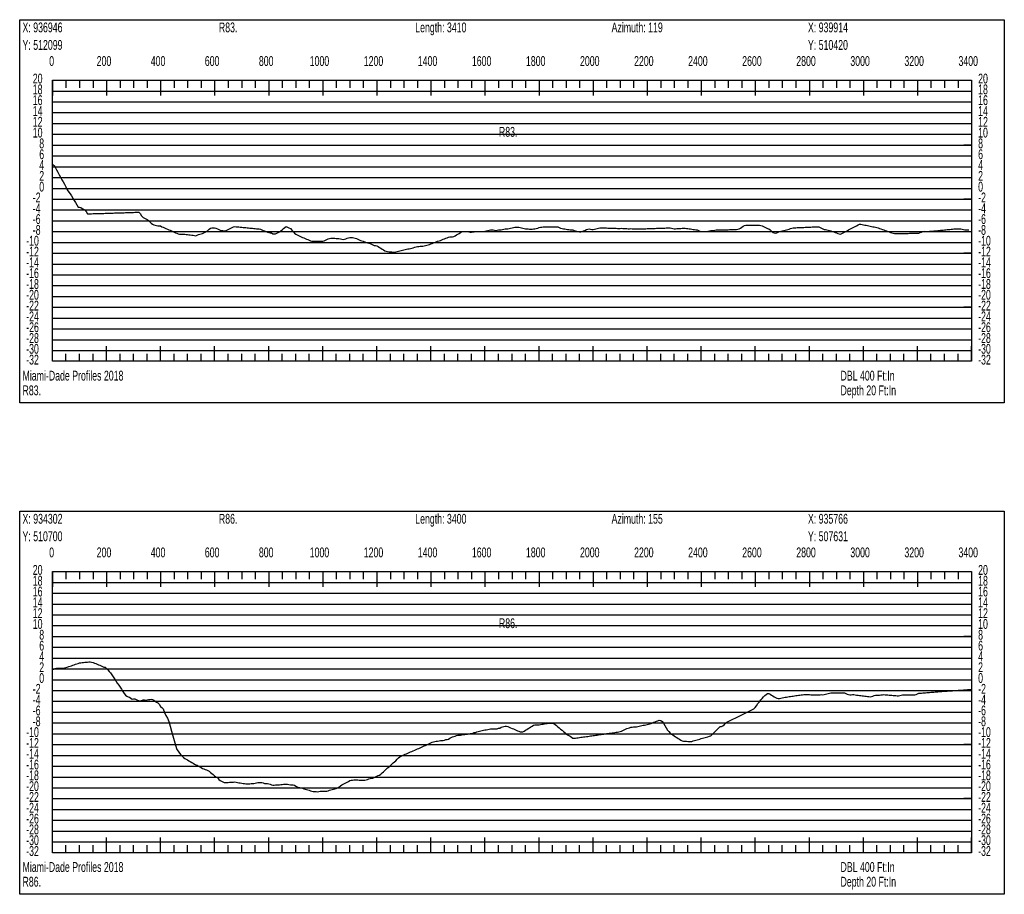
# Model space of a CAD drawing. Header units: feet. Extents: x 1 to 30, y -268 to -1.
# Tile 13 of 94: x 1 to 10, y -227 to -219. Entities that reach past the tile are written whole.
import ezdxf

# ---------------------------------------------------------------- set-up
doc = ezdxf.new("R2010")
doc.units = ezdxf.units.FT
doc.header["$MEASUREMENT"] = 0
doc.layers.add('LABELS', color=7, linetype='Continuous')
doc.layers.add('XSECTION', color=7, linetype='Continuous')

msp = doc.modelspace()

# ---------------------------------------------------------------- linework, layer by layer
at = {"layer": 'XSECTION', "color": 0, "linetype": 'Continuous'}
for points in [[(1, -219.16), (10.106, -219.16), (10.106, -222.705), (1, -222.705), (1, -219.16)], [(1.303, -219.72), (9.803, -219.72), (9.803, -222.32), (1.303, -222.32), (1.303, -219.72)], [(1.303, -219.72), (1.303, -219.861)], [(1.303, -219.72), (1.303, -219.861)], [(1.303, -219.72), (1.303, -219.79)], [(1.303, -219.72), (1.303, -219.79)], [(1.428, -219.72), (1.428, -219.79)], [(1.553, -219.72), (1.553, -219.79)], [(1.678, -219.72), (1.678, -219.79)], [(1.803, -219.72), (1.803, -219.861)], [(1.803, -219.72), (1.803, -219.79)], [(1.928, -219.72), (1.928, -219.79)], [(2.053, -219.72), (2.053, -219.79)], [(2.178, -219.72), (2.178, -219.79)], [(2.303, -219.72), (2.303, -219.861)], [(2.303, -219.72), (2.303, -219.79)], [(2.428, -219.72), (2.428, -219.79)], [(2.553, -219.72), (2.553, -219.79)], [(2.678, -219.72), (2.678, -219.79)], [(2.803, -219.72), (2.803, -219.861)], [(2.803, -219.72), (2.803, -219.79)], [(2.928, -219.72), (2.928, -219.79)], [(3.053, -219.72), (3.053, -219.79)], [(3.178, -219.72), (3.178, -219.79)], [(3.303, -219.72), (3.303, -219.861)], [(3.303, -219.72), (3.303, -219.79)], [(3.428, -219.72), (3.428, -219.79)], [(3.553, -219.72), (3.553, -219.79)], [(3.678, -219.72), (3.678, -219.79)], [(3.803, -219.72), (3.803, -219.861)], [(3.803, -219.72), (3.803, -219.79)], [(3.928, -219.72), (3.928, -219.79)], [(4.053, -219.72), (4.053, -219.79)], [(4.178, -219.72), (4.178, -219.79)], [(4.303, -219.72), (4.303, -219.861)], [(4.303, -219.72), (4.303, -219.79)], [(4.428, -219.72), (4.428, -219.79)], [(4.553, -219.72), (4.553, -219.79)], [(4.678, -219.72), (4.678, -219.79)], [(4.803, -219.72), (4.803, -219.861)], [(4.803, -219.72), (4.803, -219.79)], [(4.928, -219.72), (4.928, -219.79)], [(5.053, -219.72), (5.053, -219.79)], [(5.178, -219.72), (5.178, -219.79)], [(5.303, -219.72), (5.303, -219.861)], [(5.303, -219.72), (5.303, -219.79)], [(5.428, -219.72), (5.428, -219.79)], [(5.553, -219.72), (5.553, -219.79)], [(5.678, -219.72), (5.678, -219.79)], [(5.803, -219.72), (5.803, -219.861)], [(5.803, -219.72), (5.803, -219.79)], [(5.928, -219.72), (5.928, -219.79)], [(6.053, -219.72), (6.053, -219.79)], [(6.178, -219.72), (6.178, -219.79)], [(6.303, -219.72), (6.303, -219.861)], [(6.303, -219.72), (6.303, -219.79)], [(6.428, -219.72), (6.428, -219.79)], [(6.553, -219.72), (6.553, -219.79)], [(6.678, -219.72), (6.678, -219.79)], [(6.803, -219.72), (6.803, -219.861)], [(6.803, -219.72), (6.803, -219.79)], [(6.928, -219.72), (6.928, -219.79)], [(7.053, -219.72), (7.053, -219.79)], [(7.178, -219.72), (7.178, -219.79)], [(7.303, -219.72), (7.303, -219.861)], [(7.303, -219.72), (7.303, -219.79)], [(7.428, -219.72), (7.428, -219.79)], [(7.553, -219.72), (7.553, -219.79)], [(7.678, -219.72), (7.678, -219.79)], [(7.803, -219.72), (7.803, -219.861)], [(7.803, -219.72), (7.803, -219.79)], [(7.928, -219.72), (7.928, -219.79)], [(8.053, -219.72), (8.053, -219.79)], [(8.178, -219.72), (8.178, -219.79)], [(8.303, -219.72), (8.303, -219.861)], [(8.303, -219.72), (8.303, -219.79)], [(8.428, -219.72), (8.428, -219.79)], [(8.553, -219.72), (8.553, -219.79)], [(8.678, -219.72), (8.678, -219.79)], [(8.803, -219.72), (8.803, -219.861)], [(8.803, -219.72), (8.803, -219.79)], [(8.928, -219.72), (8.928, -219.79)], [(9.053, -219.72), (9.053, -219.79)], [(9.178, -219.72), (9.178, -219.79)], [(9.303, -219.72), (9.303, -219.861)], [(9.303, -219.72), (9.303, -219.79)], [(9.428, -219.72), (9.428, -219.79)], [(9.553, -219.72), (9.553, -219.79)], [(9.678, -219.72), (9.678, -219.79)], [(9.803, -219.72), (9.803, -219.861)], [(9.803, -219.72), (9.803, -219.79)], [(1.303, -220.32), (1.373, -220.32)], [(9.803, -220.32), (9.733, -220.32)], [(1.303, -220.82), (1.373, -220.82)], [(9.803, -220.82), (9.733, -220.82)], [(1.303, -221.32), (1.373, -221.32)], [(9.803, -221.32), (9.733, -221.32)], [(1.303, -221.82), (1.373, -221.82)], [(9.803, -221.82), (9.733, -221.82)], [(1.303, -222.32), (1.303, -222.179)], [(1.303, -222.32), (1.303, -222.179)], [(1.803, -222.32), (1.803, -222.179)], [(2.303, -222.32), (2.303, -222.179)], [(2.803, -222.32), (2.803, -222.179)], [(3.303, -222.32), (3.303, -222.179)], [(3.803, -222.32), (3.803, -222.179)], [(4.303, -222.32), (4.303, -222.179)], [(4.803, -222.32), (4.803, -222.179)], [(5.303, -222.32), (5.303, -222.179)], [(5.803, -222.32), (5.803, -222.179)], [(6.303, -222.32), (6.303, -222.179)], [(6.803, -222.32), (6.803, -222.179)], [(7.303, -222.32), (7.303, -222.179)], [(7.803, -222.32), (7.803, -222.179)], [(8.303, -222.32), (8.303, -222.179)], [(8.803, -222.32), (8.803, -222.179)], [(9.303, -222.32), (9.303, -222.179)], [(9.803, -222.32), (9.803, -222.179)], [(1.303, -222.32), (1.303, -222.25)], [(1.303, -222.32), (1.303, -222.25)], [(1.428, -222.32), (1.428, -222.25)], [(1.553, -222.32), (1.553, -222.25)], [(1.678, -222.32), (1.678, -222.25)], [(1.803, -222.32), (1.803, -222.25)], [(1.928, -222.32), (1.928, -222.25)], [(2.053, -222.32), (2.053, -222.25)], [(2.178, -222.32), (2.178, -222.25)], [(2.303, -222.32), (2.303, -222.25)], [(2.428, -222.32), (2.428, -222.25)], [(2.553, -222.32), (2.553, -222.25)], [(2.678, -222.32), (2.678, -222.25)], [(2.803, -222.32), (2.803, -222.25)], [(2.928, -222.32), (2.928, -222.25)], [(3.053, -222.32), (3.053, -222.25)], [(3.178, -222.32), (3.178, -222.25)], [(3.303, -222.32), (3.303, -222.25)], [(3.428, -222.32), (3.428, -222.25)], [(3.553, -222.32), (3.553, -222.25)], [(3.678, -222.32), (3.678, -222.25)], [(3.803, -222.32), (3.803, -222.25)], [(3.928, -222.32), (3.928, -222.25)], [(4.053, -222.32), (4.053, -222.25)], [(4.178, -222.32), (4.178, -222.25)], [(4.303, -222.32), (4.303, -222.25)], [(4.428, -222.32), (4.428, -222.25)], [(4.553, -222.32), (4.553, -222.25)], [(4.678, -222.32), (4.678, -222.25)], [(4.803, -222.32), (4.803, -222.25)], [(4.928, -222.32), (4.928, -222.25)], [(5.053, -222.32), (5.053, -222.25)], [(5.178, -222.32), (5.178, -222.25)], [(5.303, -222.32), (5.303, -222.25)], [(5.428, -222.32), (5.428, -222.25)], [(5.553, -222.32), (5.553, -222.25)], [(5.678, -222.32), (5.678, -222.25)], [(5.803, -222.32), (5.803, -222.25)], [(5.928, -222.32), (5.928, -222.25)], [(6.053, -222.32), (6.053, -222.25)], [(6.178, -222.32), (6.178, -222.25)], [(6.303, -222.32), (6.303, -222.25)], [(6.428, -222.32), (6.428, -222.25)], [(6.553, -222.32), (6.553, -222.25)], [(6.678, -222.32), (6.678, -222.25)], [(6.803, -222.32), (6.803, -222.25)], [(6.928, -222.32), (6.928, -222.25)], [(7.053, -222.32), (7.053, -222.25)], [(7.178, -222.32), (7.178, -222.25)], [(7.303, -222.32), (7.303, -222.25)], [(7.428, -222.32), (7.428, -222.25)], [(7.553, -222.32), (7.553, -222.25)], [(7.678, -222.32), (7.678, -222.25)], [(7.803, -222.32), (7.803, -222.25)], [(7.928, -222.32), (7.928, -222.25)], [(8.053, -222.32), (8.053, -222.25)], [(8.178, -222.32), (8.178, -222.25)], [(8.303, -222.32), (8.303, -222.25)], [(8.428, -222.32), (8.428, -222.25)], [(8.553, -222.32), (8.553, -222.25)], [(8.678, -222.32), (8.678, -222.25)], [(8.803, -222.32), (8.803, -222.25)], [(8.928, -222.32), (8.928, -222.25)], [(9.053, -222.32), (9.053, -222.25)], [(9.178, -222.32), (9.178, -222.25)], [(9.303, -222.32), (9.303, -222.25)], [(9.428, -222.32), (9.428, -222.25)], [(9.553, -222.32), (9.553, -222.25)], [(9.678, -222.32), (9.678, -222.25)], [(9.803, -222.32), (9.803, -222.25)], [(1, -223.705), (10.106, -223.705), (10.106, -227.25), (1, -227.25), (1, -223.705)], [(1.303, -224.265), (9.803, -224.265), (9.803, -226.865), (1.303, -226.865), (1.303, -224.265)], [(1.303, -224.265), (1.303, -224.406)], [(1.303, -224.265), (1.303, -224.406)], [(1.303, -224.265), (1.303, -224.335)], [(1.303, -224.265), (1.303, -224.335)], [(1.428, -224.265), (1.428, -224.335)], [(1.553, -224.265), (1.553, -224.335)], [(1.678, -224.265), (1.678, -224.335)], [(1.803, -224.265), (1.803, -224.406)], [(1.803, -224.265), (1.803, -224.335)], [(1.928, -224.265), (1.928, -224.335)], [(2.053, -224.265), (2.053, -224.335)], [(2.178, -224.265), (2.178, -224.335)], [(2.303, -224.265), (2.303, -224.406)], [(2.303, -224.265), (2.303, -224.335)], [(2.428, -224.265), (2.428, -224.335)], [(2.553, -224.265), (2.553, -224.335)], [(2.678, -224.265), (2.678, -224.335)], [(2.803, -224.265), (2.803, -224.406)], [(2.803, -224.265), (2.803, -224.335)], [(2.928, -224.265), (2.928, -224.335)], [(3.053, -224.265), (3.053, -224.335)], [(3.178, -224.265), (3.178, -224.335)], [(3.303, -224.265), (3.303, -224.406)], [(3.303, -224.265), (3.303, -224.335)], [(3.428, -224.265), (3.428, -224.335)], [(3.553, -224.265), (3.553, -224.335)], [(3.678, -224.265), (3.678, -224.335)], [(3.803, -224.265), (3.803, -224.406)], [(3.803, -224.265), (3.803, -224.335)], [(3.928, -224.265), (3.928, -224.335)], [(4.053, -224.265), (4.053, -224.335)], [(4.178, -224.265), (4.178, -224.335)], [(4.303, -224.265), (4.303, -224.406)], [(4.303, -224.265), (4.303, -224.335)], [(4.428, -224.265), (4.428, -224.335)], [(4.553, -224.265), (4.553, -224.335)], [(4.678, -224.265), (4.678, -224.335)], [(4.803, -224.265), (4.803, -224.406)], [(4.803, -224.265), (4.803, -224.335)], [(4.928, -224.265), (4.928, -224.335)], [(5.053, -224.265), (5.053, -224.335)], [(5.178, -224.265), (5.178, -224.335)], [(5.303, -224.265), (5.303, -224.406)], [(5.303, -224.265), (5.303, -224.335)], [(5.428, -224.265), (5.428, -224.335)], [(5.553, -224.265), (5.553, -224.335)], [(5.678, -224.265), (5.678, -224.335)], [(5.803, -224.265), (5.803, -224.406)], [(5.803, -224.265), (5.803, -224.335)], [(5.928, -224.265), (5.928, -224.335)], [(6.053, -224.265), (6.053, -224.335)], [(6.178, -224.265), (6.178, -224.335)], [(6.303, -224.265), (6.303, -224.406)], [(6.303, -224.265), (6.303, -224.335)], [(6.428, -224.265), (6.428, -224.335)], [(6.553, -224.265), (6.553, -224.335)], [(6.678, -224.265), (6.678, -224.335)], [(6.803, -224.265), (6.803, -224.406)], [(6.803, -224.265), (6.803, -224.335)], [(6.928, -224.265), (6.928, -224.335)], [(7.053, -224.265), (7.053, -224.335)], [(7.178, -224.265), (7.178, -224.335)], [(7.303, -224.265), (7.303, -224.406)], [(7.303, -224.265), (7.303, -224.335)], [(7.428, -224.265), (7.428, -224.335)], [(7.553, -224.265), (7.553, -224.335)], [(7.678, -224.265), (7.678, -224.335)], [(7.803, -224.265), (7.803, -224.406)], [(7.803, -224.265), (7.803, -224.335)], [(7.928, -224.265), (7.928, -224.335)], [(8.053, -224.265), (8.053, -224.335)], [(8.178, -224.265), (8.178, -224.335)], [(8.303, -224.265), (8.303, -224.406)], [(8.303, -224.265), (8.303, -224.335)], [(8.428, -224.265), (8.428, -224.335)], [(8.553, -224.265), (8.553, -224.335)], [(8.678, -224.265), (8.678, -224.335)], [(8.803, -224.265), (8.803, -224.406)], [(8.803, -224.265), (8.803, -224.335)], [(8.928, -224.265), (8.928, -224.335)], [(9.053, -224.265), (9.053, -224.335)], [(9.178, -224.265), (9.178, -224.335)], [(9.303, -224.265), (9.303, -224.406)], [(9.303, -224.265), (9.303, -224.335)], [(9.428, -224.265), (9.428, -224.335)], [(9.553, -224.265), (9.553, -224.335)], [(9.678, -224.265), (9.678, -224.335)], [(9.803, -224.265), (9.803, -224.406)], [(9.803, -224.265), (9.803, -224.335)], [(1.303, -224.865), (1.373, -224.865)], [(9.803, -224.865), (9.733, -224.865)], [(1.303, -225.365), (1.373, -225.365)], [(9.803, -225.365), (9.733, -225.365)], [(1.303, -225.865), (1.373, -225.865)], [(9.803, -225.865), (9.733, -225.865)], [(1.303, -226.365), (1.373, -226.365)], [(9.803, -226.365), (9.733, -226.365)], [(1.303, -226.865), (1.303, -226.724)], [(1.303, -226.865), (1.303, -226.724)], [(1.803, -226.865), (1.803, -226.724)], [(2.303, -226.865), (2.303, -226.724)], [(2.803, -226.865), (2.803, -226.724)], [(3.303, -226.865), (3.303, -226.724)], [(3.803, -226.865), (3.803, -226.724)], [(4.303, -226.865), (4.303, -226.724)], [(4.803, -226.865), (4.803, -226.724)], [(5.303, -226.865), (5.303, -226.724)], [(5.803, -226.865), (5.803, -226.724)], [(6.303, -226.865), (6.303, -226.724)], [(6.803, -226.865), (6.803, -226.724)], [(7.303, -226.865), (7.303, -226.724)], [(7.803, -226.865), (7.803, -226.724)], [(8.303, -226.865), (8.303, -226.724)], [(8.803, -226.865), (8.803, -226.724)], [(9.303, -226.865), (9.303, -226.724)], [(9.803, -226.865), (9.803, -226.724)], [(1.303, -226.865), (1.303, -226.795)], [(1.303, -226.865), (1.303, -226.795)], [(1.428, -226.865), (1.428, -226.795)], [(1.553, -226.865), (1.553, -226.795)], [(1.678, -226.865), (1.678, -226.795)], [(1.803, -226.865), (1.803, -226.795)], [(1.928, -226.865), (1.928, -226.795)], [(2.053, -226.865), (2.053, -226.795)], [(2.178, -226.865), (2.178, -226.795)], [(2.303, -226.865), (2.303, -226.795)], [(2.428, -226.865), (2.428, -226.795)], [(2.553, -226.865), (2.553, -226.795)], [(2.678, -226.865), (2.678, -226.795)], [(2.803, -226.865), (2.803, -226.795)], [(2.928, -226.865), (2.928, -226.795)], [(3.053, -226.865), (3.053, -226.795)], [(3.178, -226.865), (3.178, -226.795)], [(3.303, -226.865), (3.303, -226.795)], [(3.428, -226.865), (3.428, -226.795)], [(3.553, -226.865), (3.553, -226.795)], [(3.678, -226.865), (3.678, -226.795)], [(3.803, -226.865), (3.803, -226.795)], [(3.928, -226.865), (3.928, -226.795)], [(4.053, -226.865), (4.053, -226.795)], [(4.178, -226.865), (4.178, -226.795)], [(4.303, -226.865), (4.303, -226.795)], [(4.428, -226.865), (4.428, -226.795)], [(4.553, -226.865), (4.553, -226.795)], [(4.678, -226.865), (4.678, -226.795)], [(4.803, -226.865), (4.803, -226.795)], [(4.928, -226.865), (4.928, -226.795)], [(5.053, -226.865), (5.053, -226.795)], [(5.178, -226.865), (5.178, -226.795)], [(5.303, -226.865), (5.303, -226.795)], [(5.428, -226.865), (5.428, -226.795)], [(5.553, -226.865), (5.553, -226.795)], [(5.678, -226.865), (5.678, -226.795)], [(5.803, -226.865), (5.803, -226.795)], [(5.928, -226.865), (5.928, -226.795)], [(6.053, -226.865), (6.053, -226.795)], [(6.178, -226.865), (6.178, -226.795)], [(6.303, -226.865), (6.303, -226.795)], [(6.428, -226.865), (6.428, -226.795)], [(6.553, -226.865), (6.553, -226.795)], [(6.678, -226.865), (6.678, -226.795)], [(6.803, -226.865), (6.803, -226.795)], [(6.928, -226.865), (6.928, -226.795)], [(7.053, -226.865), (7.053, -226.795)], [(7.178, -226.865), (7.178, -226.795)], [(7.303, -226.865), (7.303, -226.795)], [(7.428, -226.865), (7.428, -226.795)], [(7.553, -226.865), (7.553, -226.795)], [(7.678, -226.865), (7.678, -226.795)], [(7.803, -226.865), (7.803, -226.795)], [(7.928, -226.865), (7.928, -226.795)], [(8.053, -226.865), (8.053, -226.795)], [(8.178, -226.865), (8.178, -226.795)], [(8.303, -226.865), (8.303, -226.795)], [(8.428, -226.865), (8.428, -226.795)], [(8.553, -226.865), (8.553, -226.795)], [(8.678, -226.865), (8.678, -226.795)], [(8.803, -226.865), (8.803, -226.795)], [(8.928, -226.865), (8.928, -226.795)], [(9.053, -226.865), (9.053, -226.795)], [(9.178, -226.865), (9.178, -226.795)], [(9.303, -226.865), (9.303, -226.795)], [(9.428, -226.865), (9.428, -226.795)], [(9.553, -226.865), (9.553, -226.795)], [(9.678, -226.865), (9.678, -226.795)], [(9.803, -226.865), (9.803, -226.795)]]:
    msp.add_lwpolyline(points, dxfattribs=at)
at = {"layer": 'XSECTION', "color": 0}
for points in [[(1.303, -219.82), (9.803, -219.82)], [(1.303, -219.92), (9.803, -219.92)], [(1.303, -220.02), (9.803, -220.02)], [(1.303, -220.12), (9.803, -220.12)], [(1.303, -220.22), (9.803, -220.22)], [(1.303, -220.32), (9.803, -220.32)], [(1.303, -220.42), (9.803, -220.42)], [(1.303, -220.52), (9.803, -220.52)], [(1.303, -220.62), (9.803, -220.62)], [(1.303, -220.72), (9.803, -220.72)], [(1.303, -220.82), (9.803, -220.82)], [(1.303, -220.92), (9.803, -220.92)], [(1.303, -221.02), (9.803, -221.02)], [(1.303, -221.12), (9.803, -221.12)], [(1.303, -221.22), (9.803, -221.22)], [(1.303, -221.32), (9.803, -221.32)], [(1.303, -221.42), (9.803, -221.42)], [(1.303, -221.52), (9.803, -221.52)], [(1.303, -221.62), (9.803, -221.62)], [(1.303, -221.72), (9.803, -221.72)], [(1.303, -221.82), (9.803, -221.82)], [(1.303, -221.92), (9.803, -221.92)], [(1.303, -222.02), (9.803, -222.02)], [(1.303, -222.12), (9.803, -222.12)], [(1.303, -222.22), (9.803, -222.22)], [(1.303, -224.365), (9.803, -224.365)], [(1.303, -224.465), (9.803, -224.465)], [(1.303, -224.565), (9.803, -224.565)], [(1.303, -224.665), (9.803, -224.665)], [(1.303, -224.765), (9.803, -224.765)], [(1.303, -224.865), (9.803, -224.865)], [(1.303, -224.965), (9.803, -224.965)], [(1.303, -225.065), (9.803, -225.065)], [(1.303, -225.165), (9.803, -225.165)], [(1.303, -225.265), (9.803, -225.265)], [(1.303, -225.365), (9.803, -225.365)], [(1.303, -225.465), (9.803, -225.465)], [(1.303, -225.565), (9.803, -225.565)], [(1.303, -225.665), (9.803, -225.665)], [(1.303, -225.765), (9.803, -225.765)], [(1.303, -225.865), (9.803, -225.865)], [(1.303, -225.965), (9.803, -225.965)], [(1.303, -226.065), (9.803, -226.065)], [(1.303, -226.165), (9.803, -226.165)], [(1.303, -226.265), (9.803, -226.265)], [(1.303, -226.365), (9.803, -226.365)], [(1.303, -226.465), (9.803, -226.465)], [(1.303, -226.565), (9.803, -226.565)], [(1.303, -226.665), (9.803, -226.665)], [(1.303, -226.765), (9.803, -226.765)]]:
    msp.add_lwpolyline(points, dxfattribs=at)
at = {"layer": 'XSECTION', "color": 5, "linetype": 'Continuous'}
for points in [[(1.303, -220.496), (1.3155, -220.51), (1.328, -220.525), (1.3405, -220.548), (1.353, -220.571), (1.3655, -220.594), (1.378, -220.6175), (1.3905, -220.6405), (1.403, -220.66), (1.4155, -220.6815), (1.428, -220.7065), (1.4405, -220.7325), (1.453, -220.754), (1.4655, -220.77), (1.478, -220.7905), (1.4905, -220.811), (1.503, -220.8315), (1.5155, -220.852), (1.528, -220.873), (1.5405, -220.8935), (1.553, -220.8955), (1.5655, -220.8975), (1.578, -220.906), (1.5905, -220.9125), (1.603, -220.919), (1.6155, -220.933), (1.628, -220.955), (1.6405, -220.9545), (1.653, -220.9545), (1.6655, -220.9545), (1.678, -220.954), (1.6905, -220.954), (1.703, -220.9535), (1.7155, -220.9535), (1.728, -220.9535), (1.7405, -220.953), (1.753, -220.9525), (1.7655, -220.952), (1.778, -220.9515), (1.7905, -220.951), (1.803, -220.9505), (1.8155, -220.95), (1.828, -220.95), (1.8405, -220.9495), (1.853, -220.949), (1.8655, -220.9485), (1.878, -220.948), (1.8905, -220.9475), (1.903, -220.947), (1.9155, -220.947), (1.928, -220.9465), (1.9405, -220.946), (1.953, -220.9455), (1.9655, -220.945), (1.978, -220.9445), (1.9905, -220.944), (2.003, -220.944), (2.0155, -220.9435), (2.028, -220.943), (2.0405, -220.9425), (2.053, -220.942), (2.0655, -220.9415), (2.078, -220.941), (2.0905, -220.9405), (2.103, -220.9405), (2.1155, -220.953), (2.128, -220.9745), (2.1405, -220.991), (2.153, -220.9965), (2.1655, -221.002), (2.178, -221.008), (2.1905, -221.0165), (2.203, -221.03), (2.2155, -221.042), (2.228, -221.0525), (2.2405, -221.056), (2.253, -221.0595), (2.2655, -221.063), (2.278, -221.066), (2.2905, -221.0675), (2.303, -221.068), (2.3155, -221.0745), (2.328, -221.08), (2.3405, -221.086), (2.353, -221.0915), (2.3655, -221.097), (2.378, -221.1025), (2.3905, -221.108), (2.403, -221.1135), (2.4155, -221.119), (2.428, -221.1245), (2.4405, -221.1305), (2.453, -221.136), (2.4655, -221.14), (2.478, -221.1425), (2.4905, -221.1425), (2.503, -221.143), (2.5155, -221.143), (2.528, -221.145), (2.5405, -221.1465), (2.553, -221.148), (2.5655, -221.1495), (2.578, -221.1515), (2.5905, -221.153), (2.603, -221.1545), (2.6155, -221.156), (2.628, -221.158), (2.6405, -221.153), (2.653, -221.1475), (2.6655, -221.1445), (2.678, -221.1415), (2.6905, -221.139), (2.703, -221.133), (2.7155, -221.1265), (2.728, -221.1205), (2.7405, -221.1085), (2.753, -221.0975), (2.7655, -221.088), (2.778, -221.086), (2.7905, -221.086), (2.803, -221.086), (2.8155, -221.0885), (2.828, -221.0955), (2.8405, -221.102), (2.853, -221.107), (2.8655, -221.109), (2.878, -221.1105), (2.8905, -221.1115), (2.903, -221.112), (2.9155, -221.1075), (2.928, -221.1015), (2.9405, -221.095), (2.953, -221.0885), (2.9655, -221.0825), (2.978, -221.076), (2.9905, -221.074), (3.003, -221.075), (3.0155, -221.0765), (3.028, -221.0775), (3.0405, -221.079), (3.053, -221.08), (3.0655, -221.081), (3.078, -221.0825), (3.0905, -221.0835), (3.103, -221.085), (3.1155, -221.086), (3.128, -221.087), (3.1405, -221.0885), (3.153, -221.0895), (3.1655, -221.0905), (3.178, -221.092), (3.1905, -221.093), (3.203, -221.0945), (3.2155, -221.096), (3.228, -221.099), (3.2405, -221.1045), (3.253, -221.11), (3.2655, -221.113), (3.278, -221.1185), (3.2905, -221.124), (3.303, -221.127), (3.3155, -221.13), (3.328, -221.133), (3.3405, -221.1395), (3.353, -221.142), (3.3655, -221.142), (3.378, -221.1355), (3.3905, -221.1295), (3.403, -221.123), (3.4155, -221.114), (3.428, -221.104), (3.4405, -221.0925), (3.453, -221.081), (3.4655, -221.073), (3.478, -221.079), (3.4905, -221.085), (3.503, -221.091), (3.5155, -221.1055), (3.528, -221.1205), (3.5405, -221.136), (3.553, -221.145), (3.5655, -221.151), (3.578, -221.1575), (3.5905, -221.1635), (3.603, -221.168), (3.6155, -221.1735), (3.628, -221.1785), (3.6405, -221.184), (3.653, -221.189), (3.6655, -221.1945), (3.678, -221.2), (3.6905, -221.2055), (3.703, -221.2085), (3.7155, -221.2095), (3.728, -221.2095), (3.7405, -221.2095), (3.753, -221.2095), (3.7655, -221.2095), (3.778, -221.2095), (3.7905, -221.2095), (3.803, -221.2095), (3.8155, -221.2065), (3.828, -221.2005), (3.8405, -221.1945), (3.853, -221.1885), (3.8655, -221.1825), (3.878, -221.1795), (3.8905, -221.1795), (3.903, -221.1805), (3.9155, -221.1815), (3.928, -221.1825), (3.9405, -221.1835), (3.953, -221.1845), (3.9655, -221.1875), (3.978, -221.1905), (3.9905, -221.1935), (4.003, -221.1905), (4.0155, -221.186), (4.028, -221.181), (4.0405, -221.177), (4.053, -221.174), (4.0655, -221.174), (4.078, -221.1755), (4.0905, -221.1785), (4.103, -221.1815), (4.1155, -221.1845), (4.128, -221.1905), (4.1405, -221.197), (4.153, -221.203), (4.1655, -221.2065), (4.178, -221.21), (4.1905, -221.216), (4.203, -221.22), (4.2155, -221.223), (4.228, -221.226), (4.2405, -221.2295), (4.253, -221.2355), (4.2655, -221.242), (4.278, -221.248), (4.2905, -221.248), (4.303, -221.251), (4.3155, -221.2585), (4.328, -221.266), (4.3405, -221.274), (4.353, -221.2815), (4.3655, -221.2895), (4.378, -221.297), (4.3905, -221.3), (4.403, -221.3035), (4.4155, -221.3065), (4.428, -221.307), (4.4405, -221.307), (4.453, -221.31), (4.4655, -221.3105), (4.478, -221.3075), (4.4905, -221.3045), (4.503, -221.3015), (4.5155, -221.2985), (4.528, -221.296), (4.5405, -221.293), (4.553, -221.29), (4.5655, -221.287), (4.578, -221.284), (4.5905, -221.281), (4.603, -221.2785), (4.6155, -221.2755), (4.628, -221.2725), (4.6405, -221.2695), (4.653, -221.2655), (4.6655, -221.26), (4.678, -221.2585), (4.6905, -221.2585), (4.703, -221.256), (4.7155, -221.2535), (4.728, -221.2535), (4.7405, -221.252), (4.753, -221.2495), (4.7655, -221.2455), (4.778, -221.242), (4.7905, -221.238), (4.803, -221.2345), (4.8155, -221.2305), (4.828, -221.225), (4.8405, -221.2195), (4.853, -221.214), (4.8655, -221.209), (4.878, -221.206), (4.8905, -221.201), (4.903, -221.195), (4.9155, -221.1905), (4.928, -221.1865), (4.9405, -221.182), (4.953, -221.177), (4.9655, -221.171), (4.978, -221.17), (4.9905, -221.17), (5.003, -221.17), (5.0155, -221.1665), (5.028, -221.159), (5.0405, -221.1515), (5.053, -221.144), (5.0655, -221.137), (5.078, -221.1295), (5.0905, -221.122), (5.103, -221.1195), (5.1155, -221.1195), (5.128, -221.1195), (5.1405, -221.1205), (5.153, -221.1235), (5.1655, -221.1245), (5.178, -221.1245), (5.1905, -221.1235), (5.203, -221.122), (5.2155, -221.12), (5.228, -221.1195), (5.2405, -221.1195), (5.253, -221.1195), (5.2655, -221.1195), (5.278, -221.1195), (5.2905, -221.1185), (5.303, -221.1155), (5.3155, -221.112), (5.328, -221.109), (5.3405, -221.106), (5.353, -221.1045), (5.3655, -221.1045), (5.378, -221.1045), (5.3905, -221.1055), (5.403, -221.1085), (5.4155, -221.108), (5.428, -221.105), (5.4405, -221.1045), (5.453, -221.104), (5.4655, -221.101), (5.478, -221.098), (5.4905, -221.095), (5.503, -221.0945), (5.5155, -221.094), (5.528, -221.091), (5.5405, -221.088), (5.553, -221.0855), (5.5655, -221.082), (5.578, -221.08), (5.5905, -221.08), (5.603, -221.08), (5.6155, -221.08), (5.628, -221.0825), (5.6405, -221.0855), (5.653, -221.088), (5.6655, -221.091), (5.678, -221.094), (5.6905, -221.0945), (5.703, -221.095), (5.7155, -221.098), (5.728, -221.099), (5.7405, -221.097), (5.753, -221.095), (5.7655, -221.093), (5.778, -221.091), (5.7905, -221.0875), (5.803, -221.082), (5.8155, -221.08), (5.828, -221.08), (5.8405, -221.0765), (5.853, -221.075), (5.8655, -221.075), (5.878, -221.075), (5.8905, -221.075), (5.903, -221.075), (5.9155, -221.075), (5.928, -221.075), (5.9405, -221.075), (5.953, -221.075), (5.9655, -221.0745), (5.978, -221.0775), (5.9905, -221.083), (6.003, -221.087), (6.0155, -221.09), (6.028, -221.093), (6.0405, -221.096), (6.053, -221.099), (6.0655, -221.1005), (6.078, -221.1015), (6.0905, -221.1025), (6.103, -221.1035), (6.1155, -221.1045), (6.128, -221.1085), (6.1405, -221.1145), (6.153, -221.1175), (6.1655, -221.1205), (6.178, -221.1235), (6.1905, -221.123), (6.203, -221.12), (6.2155, -221.1145), (6.228, -221.1085), (6.2405, -221.102), (6.253, -221.098), (6.2655, -221.095), (6.278, -221.098), (6.2905, -221.1), (6.303, -221.1), (6.3155, -221.098), (6.328, -221.095), (6.3405, -221.0925), (6.353, -221.0895), (6.3655, -221.0865), (6.378, -221.085), (6.3905, -221.0855), (6.403, -221.086), (6.4155, -221.086), (6.428, -221.0865), (6.4405, -221.087), (6.453, -221.0875), (6.4655, -221.088), (6.478, -221.0885), (6.4905, -221.0885), (6.503, -221.089), (6.5155, -221.0895), (6.528, -221.09), (6.5405, -221.0905), (6.553, -221.09), (6.5655, -221.0895), (6.578, -221.09), (6.5905, -221.0915), (6.603, -221.0915), (6.6155, -221.0925), (6.628, -221.093), (6.6405, -221.0935), (6.653, -221.0925), (6.6655, -221.0945), (6.678, -221.095), (6.6905, -221.095), (6.703, -221.095), (6.7155, -221.095), (6.728, -221.095), (6.7405, -221.0945), (6.753, -221.094), (6.7655, -221.0935), (6.778, -221.0935), (6.7905, -221.093), (6.803, -221.0925), (6.8155, -221.092), (6.828, -221.0915), (6.8405, -221.091), (6.853, -221.0905), (6.8655, -221.09), (6.878, -221.09), (6.8905, -221.0895), (6.903, -221.089), (6.9155, -221.0885), (6.928, -221.088), (6.9405, -221.0875), (6.953, -221.087), (6.9655, -221.087), (6.978, -221.0865), (6.9905, -221.086), (7.003, -221.0855), (7.0155, -221.085), (7.028, -221.0875), (7.0405, -221.0905), (7.053, -221.094), (7.0655, -221.0935), (7.078, -221.092), (7.0905, -221.0905), (7.103, -221.09), (7.1155, -221.09), (7.128, -221.0895), (7.1405, -221.0895), (7.153, -221.0895), (7.1655, -221.09), (7.178, -221.092), (7.1905, -221.094), (7.203, -221.0955), (7.2155, -221.0975), (7.228, -221.0995), (7.2405, -221.101), (7.253, -221.103), (7.2655, -221.1045), (7.278, -221.11), (7.2905, -221.1155), (7.303, -221.118), (7.3155, -221.12), (7.328, -221.12), (7.3405, -221.12), (7.353, -221.12), (7.3655, -221.117), (7.378, -221.114), (7.3905, -221.111), (7.403, -221.11), (7.4155, -221.11), (7.428, -221.107), (7.4405, -221.105), (7.453, -221.105), (7.4655, -221.105), (7.478, -221.105), (7.4905, -221.1045), (7.503, -221.1045), (7.5155, -221.104), (7.528, -221.1035), (7.5405, -221.103), (7.553, -221.1025), (7.5655, -221.102), (7.578, -221.101), (7.5905, -221.1005), (7.603, -221.1), (7.6155, -221.1), (7.628, -221.1), (7.6405, -221.097), (7.653, -221.093), (7.6655, -221.087), (7.678, -221.0795), (7.6905, -221.0705), (7.703, -221.065), (7.7155, -221.06), (7.728, -221.06), (7.7405, -221.06), (7.753, -221.06), (7.7655, -221.06), (7.778, -221.06), (7.7905, -221.06), (7.803, -221.06), (7.8155, -221.06), (7.828, -221.06), (7.8405, -221.06), (7.853, -221.063), (7.8655, -221.0665), (7.878, -221.0725), (7.8905, -221.0785), (7.903, -221.0845), (7.9155, -221.0905), (7.928, -221.096), (7.9405, -221.1035), (7.953, -221.1155), (7.9655, -221.127), (7.978, -221.132), (7.9905, -221.1345), (8.003, -221.131), (8.0155, -221.1265), (8.028, -221.1205), (8.0405, -221.1175), (8.053, -221.1145), (8.0655, -221.111), (8.078, -221.107), (8.0905, -221.1035), (8.103, -221.1), (8.1155, -221.0965), (8.128, -221.0925), (8.1405, -221.089), (8.153, -221.086), (8.1655, -221.0845), (8.178, -221.084), (8.1905, -221.0835), (8.203, -221.083), (8.2155, -221.0825), (8.228, -221.082), (8.2405, -221.0815), (8.253, -221.081), (8.2655, -221.0805), (8.278, -221.0795), (8.2905, -221.079), (8.303, -221.0785), (8.3155, -221.078), (8.328, -221.0775), (8.3405, -221.077), (8.353, -221.0765), (8.3655, -221.076), (8.378, -221.0755), (8.3905, -221.0755), (8.403, -221.0815), (8.4155, -221.0875), (8.428, -221.094), (8.4405, -221.0995), (8.453, -221.1005), (8.4655, -221.1025), (8.478, -221.1065), (8.4905, -221.1105), (8.503, -221.1145), (8.5155, -221.119), (8.528, -221.1235), (8.5405, -221.128), (8.553, -221.132), (8.5655, -221.1365), (8.578, -221.141), (8.5905, -221.144), (8.603, -221.1375), (8.6155, -221.131), (8.628, -221.1245), (8.6405, -221.118), (8.653, -221.1115), (8.6655, -221.105), (8.678, -221.0985), (8.6905, -221.092), (8.703, -221.0855), (8.7155, -221.0785), (8.728, -221.072), (8.7405, -221.0655), (8.753, -221.059), (8.7655, -221.0525), (8.778, -221.0515), (8.7905, -221.054), (8.803, -221.057), (8.8155, -221.0595), (8.828, -221.062), (8.8405, -221.0645), (8.853, -221.067), (8.8655, -221.07), (8.878, -221.0725), (8.8905, -221.075), (8.903, -221.0775), (8.9155, -221.08), (8.928, -221.083), (8.9405, -221.086), (8.953, -221.0915), (8.9655, -221.096), (8.978, -221.1005), (8.9905, -221.105), (9.003, -221.1095), (9.0155, -221.1135), (9.028, -221.118), (9.0405, -221.1225), (9.053, -221.127), (9.0655, -221.1315), (9.078, -221.1355), (9.0905, -221.1385), (9.103, -221.139), (9.1155, -221.1385), (9.128, -221.1385), (9.1405, -221.138), (9.153, -221.1375), (9.1655, -221.1375), (9.178, -221.137), (9.1905, -221.137), (9.203, -221.1365), (9.2155, -221.1365), (9.228, -221.136), (9.2405, -221.1355), (9.253, -221.1355), (9.2655, -221.135), (9.278, -221.135), (9.2905, -221.1345), (9.303, -221.1355), (9.3155, -221.1335), (9.328, -221.1295), (9.3405, -221.125), (9.353, -221.1205), (9.3655, -221.117), (9.378, -221.1205), (9.3905, -221.12), (9.403, -221.1185), (9.4155, -221.1175), (9.428, -221.1165), (9.4405, -221.115), (9.453, -221.114), (9.4655, -221.1125), (9.478, -221.1115), (9.4905, -221.1105), (9.503, -221.109), (9.5155, -221.108), (9.528, -221.1065), (9.5405, -221.1055), (9.553, -221.1045), (9.5655, -221.103), (9.578, -221.102), (9.5905, -221.101), (9.603, -221.0995), (9.6155, -221.0985), (9.628, -221.097), (9.6405, -221.096), (9.653, -221.095), (9.6655, -221.094), (9.678, -221.094), (9.6905, -221.094), (9.703, -221.0945), (9.7155, -221.099), (9.728, -221.102), (9.7405, -221.1035), (9.753, -221.104), (9.7655, -221.1045), (9.778, -221.105)], [(1.303, -225.171), (1.3155, -225.1665), (1.328, -225.1615), (1.3405, -225.1595), (1.353, -225.1595), (1.3655, -225.159), (1.378, -225.159), (1.3905, -225.1585), (1.403, -225.1585), (1.4155, -225.1555), (1.428, -225.152), (1.4405, -225.1485), (1.453, -225.144), (1.4655, -225.14), (1.478, -225.1355), (1.4905, -225.131), (1.503, -225.127), (1.5155, -225.1225), (1.528, -225.1185), (1.5405, -225.114), (1.553, -225.11), (1.5655, -225.1075), (1.578, -225.1065), (1.5905, -225.1055), (1.603, -225.104), (1.6155, -225.103), (1.628, -225.102), (1.6405, -225.1005), (1.653, -225.0995), (1.6655, -225.1015), (1.678, -225.1065), (1.6905, -225.1115), (1.703, -225.1165), (1.7155, -225.122), (1.728, -225.127), (1.7405, -225.132), (1.753, -225.137), (1.7655, -225.142), (1.778, -225.1475), (1.7905, -225.15), (1.803, -225.162), (1.8155, -225.175), (1.828, -225.188), (1.8405, -225.201), (1.853, -225.2185), (1.8655, -225.2375), (1.878, -225.257), (1.8905, -225.2765), (1.903, -225.2955), (1.9155, -225.315), (1.928, -225.334), (1.9405, -225.3535), (1.953, -225.373), (1.9655, -225.392), (1.978, -225.4065), (1.9905, -225.4185), (2.003, -225.4245), (2.0155, -225.428), (2.028, -225.4355), (2.0405, -225.4435), (2.053, -225.4425), (2.0655, -225.442), (2.078, -225.448), (2.0905, -225.4545), (2.103, -225.4585), (2.1155, -225.4605), (2.128, -225.456), (2.1405, -225.452), (2.153, -225.4525), (2.1655, -225.4535), (2.178, -225.451), (2.1905, -225.449), (2.203, -225.447), (2.2155, -225.445), (2.228, -225.447), (2.2405, -225.4555), (2.253, -225.4635), (2.2655, -225.472), (2.278, -225.48), (2.2905, -225.4915), (2.303, -225.513), (2.3155, -225.523), (2.328, -225.5345), (2.3405, -225.5685), (2.353, -225.596), (2.3655, -225.6215), (2.378, -225.6525), (2.3905, -225.696), (2.403, -225.7395), (2.4155, -225.783), (2.428, -225.8265), (2.4405, -225.8705), (2.453, -225.9095), (2.4655, -225.9265), (2.478, -225.9445), (2.4905, -225.959), (2.503, -225.973), (2.5155, -225.986), (2.528, -225.9935), (2.5405, -226.001), (2.553, -226.0075), (2.5655, -226.015), (2.578, -226.023), (2.5905, -226.0305), (2.603, -226.038), (2.6155, -226.047), (2.628, -226.0515), (2.6405, -226.0545), (2.653, -226.0635), (2.6655, -226.071), (2.678, -226.078), (2.6905, -226.086), (2.703, -226.09), (2.7155, -226.0945), (2.728, -226.0985), (2.7405, -226.1045), (2.753, -226.112), (2.7655, -226.122), (2.778, -226.1335), (2.7905, -226.1415), (2.803, -226.153), (2.8155, -226.162), (2.828, -226.171), (2.8405, -226.187), (2.853, -226.197), (2.8655, -226.204), (2.878, -226.211), (2.8905, -226.2155), (2.903, -226.2155), (2.9155, -226.216), (2.928, -226.2145), (2.9405, -226.213), (2.953, -226.2135), (2.9655, -226.214), (2.978, -226.2125), (2.9905, -226.2105), (3.003, -226.2135), (3.0155, -226.2155), (3.028, -226.2175), (3.0405, -226.2195), (3.053, -226.2215), (3.0655, -226.224), (3.078, -226.226), (3.0905, -226.2275), (3.103, -226.229), (3.1155, -226.2285), (3.128, -226.227), (3.1405, -226.2255), (3.153, -226.225), (3.1655, -226.2245), (3.178, -226.2215), (3.1905, -226.2185), (3.203, -226.215), (3.2155, -226.215), (3.228, -226.215), (3.2405, -226.215), (3.253, -226.219), (3.2655, -226.225), (3.278, -226.2255), (3.2905, -226.226), (3.303, -226.2275), (3.3155, -226.2325), (3.328, -226.237), (3.3405, -226.241), (3.353, -226.239), (3.3655, -226.237), (3.378, -226.2365), (3.3905, -226.2365), (3.403, -226.2365), (3.4155, -226.235), (3.428, -226.233), (3.4405, -226.231), (3.453, -226.231), (3.4655, -226.231), (3.478, -226.232), (3.4905, -226.2345), (3.503, -226.236), (3.5155, -226.236), (3.528, -226.238), (3.5405, -226.241), (3.553, -226.249), (3.5655, -226.257), (3.578, -226.261), (3.5905, -226.263), (3.603, -226.2645), (3.6155, -226.269), (3.628, -226.2735), (3.6405, -226.278), (3.653, -226.2805), (3.6655, -226.2835), (3.678, -226.2875), (3.6905, -226.2915), (3.703, -226.296), (3.7155, -226.298), (3.728, -226.2995), (3.7405, -226.3005), (3.753, -226.301), (3.7655, -226.298), (3.778, -226.297), (3.7905, -226.297), (3.803, -226.297), (3.8155, -226.297), (3.828, -226.297), (3.8405, -226.2945), (3.853, -226.2915), (3.8655, -226.2875), (3.878, -226.2835), (3.8905, -226.2805), (3.903, -226.2775), (3.9155, -226.2745), (3.928, -226.27), (3.9405, -226.264), (3.953, -226.258), (3.9655, -226.248), (3.978, -226.2375), (3.9905, -226.2305), (4.003, -226.2245), (4.0155, -226.219), (4.028, -226.213), (4.0405, -226.206), (4.053, -226.197), (4.0655, -226.195), (4.078, -226.1945), (4.0905, -226.1915), (4.103, -226.19), (4.1155, -226.19), (4.128, -226.1915), (4.1405, -226.1945), (4.153, -226.195), (4.1655, -226.195), (4.178, -226.195), (4.1905, -226.193), (4.203, -226.19), (4.2155, -226.1865), (4.228, -226.182), (4.2405, -226.179), (4.253, -226.1765), (4.2655, -226.1745), (4.278, -226.1685), (4.2905, -226.162), (4.303, -226.1565), (4.3155, -226.1525), (4.328, -226.1485), (4.3405, -226.1395), (4.353, -226.1275), (4.3655, -226.1165), (4.378, -226.105), (4.3905, -226.0925), (4.403, -226.081), (4.4155, -226.0695), (4.428, -226.0575), (4.4405, -226.046), (4.453, -226.034), (4.4655, -226.0235), (4.478, -226.015), (4.4905, -226.0005), (4.503, -225.9865), (4.5155, -225.977), (4.528, -225.9715), (4.5405, -225.966), (4.553, -225.9605), (4.5655, -225.955), (4.578, -225.9495), (4.5905, -225.944), (4.603, -225.9385), (4.6155, -225.933), (4.628, -225.9275), (4.6405, -225.922), (4.653, -225.9165), (4.6655, -225.911), (4.678, -225.9055), (4.6905, -225.9), (4.703, -225.8945), (4.7155, -225.889), (4.728, -225.8835), (4.7405, -225.878), (4.753, -225.8725), (4.7655, -225.8665), (4.778, -225.861), (4.7905, -225.8555), (4.803, -225.8495), (4.8155, -225.8435), (4.828, -225.839), (4.8405, -225.837), (4.853, -225.835), (4.8655, -225.832), (4.878, -225.829), (4.8905, -225.8285), (4.903, -225.828), (4.9155, -225.828), (4.928, -225.8245), (4.9405, -225.8185), (4.953, -225.8185), (4.9655, -225.816), (4.978, -225.807), (4.9905, -225.8005), (5.003, -225.7945), (5.0155, -225.7915), (5.028, -225.7875), (5.0405, -225.782), (5.053, -225.7785), (5.0655, -225.7775), (5.078, -225.7765), (5.0905, -225.775), (5.103, -225.773), (5.1155, -225.7715), (5.128, -225.7695), (5.1405, -225.7675), (5.153, -225.7655), (5.1655, -225.7635), (5.178, -225.7615), (5.1905, -225.758), (5.203, -225.7545), (5.2155, -225.7525), (5.228, -225.7485), (5.2405, -225.7455), (5.253, -225.7415), (5.2655, -225.737), (5.278, -225.734), (5.2905, -225.733), (5.303, -225.73), (5.3155, -225.7275), (5.328, -225.7245), (5.3405, -225.7215), (5.353, -225.72), (5.3655, -225.7205), (5.378, -225.7205), (5.3905, -225.7205), (5.403, -225.7205), (5.4155, -225.718), (5.428, -225.7145), (5.4405, -225.712), (5.453, -225.705), (5.4655, -225.7015), (5.478, -225.6985), (5.4905, -225.696), (5.503, -225.6935), (5.5155, -225.699), (5.528, -225.7045), (5.5405, -225.71), (5.553, -225.7155), (5.5655, -225.7205), (5.578, -225.726), (5.5905, -225.7315), (5.603, -225.737), (5.6155, -225.7425), (5.628, -225.7465), (5.6405, -225.748), (5.653, -225.746), (5.6655, -225.74), (5.678, -225.7325), (5.6905, -225.7245), (5.703, -225.717), (5.7155, -225.7095), (5.728, -225.7015), (5.7405, -225.694), (5.753, -225.687), (5.7655, -225.6835), (5.778, -225.6815), (5.7905, -225.681), (5.803, -225.681), (5.8155, -225.679), (5.828, -225.677), (5.8405, -225.6755), (5.853, -225.6735), (5.8655, -225.6715), (5.878, -225.6695), (5.8905, -225.668), (5.903, -225.666), (5.9155, -225.6655), (5.928, -225.6675), (5.9405, -225.6695), (5.953, -225.679), (5.9655, -225.6895), (5.978, -225.7005), (5.9905, -225.711), (6.003, -225.7215), (6.0155, -225.7325), (6.028, -225.743), (6.0405, -225.7535), (6.053, -225.7645), (6.0655, -225.7745), (6.078, -225.7815), (6.0905, -225.7885), (6.103, -225.796), (6.1155, -225.8065), (6.128, -225.807), (6.1405, -225.8055), (6.153, -225.8035), (6.1655, -225.8015), (6.178, -225.8), (6.1905, -225.798), (6.203, -225.7965), (6.2155, -225.7945), (6.228, -225.7925), (6.2405, -225.791), (6.253, -225.789), (6.2655, -225.7875), (6.278, -225.7855), (6.2905, -225.7835), (6.303, -225.782), (6.3155, -225.78), (6.328, -225.778), (6.3405, -225.7765), (6.353, -225.7745), (6.3655, -225.773), (6.378, -225.771), (6.3905, -225.769), (6.403, -225.7675), (6.4155, -225.7655), (6.428, -225.764), (6.4405, -225.762), (6.453, -225.76), (6.4655, -225.7585), (6.478, -225.7565), (6.4905, -225.755), (6.503, -225.753), (6.5155, -225.751), (6.528, -225.7495), (6.5405, -225.7475), (6.553, -225.7455), (6.5655, -225.742), (6.578, -225.7355), (6.5905, -225.729), (6.603, -225.7225), (6.6155, -225.716), (6.628, -225.712), (6.6405, -225.709), (6.653, -225.7055), (6.6655, -225.7025), (6.678, -225.7), (6.6905, -225.7), (6.703, -225.7), (6.7155, -225.699), (6.728, -225.696), (6.7405, -225.6925), (6.753, -225.6895), (6.7655, -225.6865), (6.778, -225.684), (6.7905, -225.6815), (6.803, -225.6785), (6.8155, -225.676), (6.828, -225.6735), (6.8405, -225.6705), (6.853, -225.665), (6.8655, -225.659), (6.878, -225.656), (6.8905, -225.65), (6.903, -225.644), (6.9155, -225.6405), (6.928, -225.643), (6.9405, -225.651), (6.953, -225.6675), (6.9655, -225.6885), (6.978, -225.7105), (6.9905, -225.7305), (7.003, -225.7445), (7.0155, -225.7595), (7.028, -225.768), (7.0405, -225.776), (7.053, -225.784), (7.0655, -225.792), (7.078, -225.8005), (7.0905, -225.8085), (7.103, -225.8165), (7.1155, -225.8245), (7.128, -225.8305), (7.1405, -225.8335), (7.153, -225.834), (7.1655, -225.834), (7.178, -225.8355), (7.1905, -225.837), (7.203, -225.838), (7.2155, -225.8355), (7.228, -225.8315), (7.2405, -225.828), (7.253, -225.8245), (7.2655, -225.821), (7.278, -225.8175), (7.2905, -225.814), (7.303, -225.81), (7.3155, -225.8065), (7.328, -225.803), (7.3405, -225.7995), (7.353, -225.796), (7.3655, -225.7925), (7.378, -225.7885), (7.3905, -225.7845), (7.403, -225.7715), (7.4155, -225.7585), (7.428, -225.746), (7.4405, -225.7335), (7.453, -225.721), (7.4655, -225.709), (7.478, -225.6985), (7.4905, -225.697), (7.503, -225.6925), (7.5155, -225.682), (7.528, -225.667), (7.5405, -225.658), (7.553, -225.652), (7.5655, -225.6455), (7.578, -225.6395), (7.5905, -225.633), (7.603, -225.627), (7.6155, -225.621), (7.628, -225.6145), (7.6405, -225.6085), (7.653, -225.602), (7.6655, -225.596), (7.678, -225.5895), (7.6905, -225.5835), (7.703, -225.577), (7.7155, -225.571), (7.728, -225.5645), (7.7405, -225.5585), (7.753, -225.552), (7.7655, -225.546), (7.778, -225.5395), (7.7905, -225.5335), (7.803, -225.5215), (7.8155, -225.5055), (7.828, -225.484), (7.8405, -225.4685), (7.853, -225.452), (7.8655, -225.4375), (7.878, -225.4235), (7.8905, -225.4105), (7.903, -225.401), (7.9155, -225.3915), (7.928, -225.3935), (7.9405, -225.399), (7.953, -225.4075), (7.9655, -225.4155), (7.978, -225.424), (7.9905, -225.4295), (8.003, -225.435), (8.0155, -225.4375), (8.028, -225.439), (8.0405, -225.4355), (8.053, -225.432), (8.0655, -225.429), (8.078, -225.427), (8.0905, -225.4255), (8.103, -225.4235), (8.1155, -225.4215), (8.128, -225.42), (8.1405, -225.418), (8.153, -225.416), (8.1655, -225.4145), (8.178, -225.4125), (8.1905, -225.4105), (8.203, -225.409), (8.2155, -225.407), (8.228, -225.405), (8.2405, -225.4035), (8.253, -225.4015), (8.2655, -225.401), (8.278, -225.401), (8.2905, -225.4005), (8.303, -225.403), (8.3155, -225.4055), (8.328, -225.4055), (8.3405, -225.4055), (8.353, -225.4055), (8.3655, -225.4055), (8.378, -225.4055), (8.3905, -225.4055), (8.403, -225.4055), (8.4155, -225.4015), (8.428, -225.404), (8.4405, -225.403), (8.453, -225.399), (8.4655, -225.3955), (8.478, -225.3915), (8.4905, -225.388), (8.503, -225.3855), (8.5155, -225.3855), (8.528, -225.3855), (8.5405, -225.3855), (8.553, -225.3855), (8.5655, -225.3855), (8.578, -225.3855), (8.5905, -225.3855), (8.603, -225.385), (8.6155, -225.385), (8.628, -225.385), (8.6405, -225.3925), (8.653, -225.3985), (8.6655, -225.4015), (8.678, -225.404), (8.6905, -225.4045), (8.703, -225.403), (8.7155, -225.403), (8.728, -225.4055), (8.7405, -225.408), (8.753, -225.409), (8.7655, -225.4105), (8.778, -225.412), (8.7905, -225.4135), (8.803, -225.415), (8.8155, -225.416), (8.828, -225.4175), (8.8405, -225.419), (8.853, -225.4205), (8.8655, -225.422), (8.878, -225.4215), (8.8905, -225.4165), (8.903, -225.412), (8.9155, -225.4085), (8.928, -225.4085), (8.9405, -225.4085), (8.953, -225.4075), (8.9655, -225.405), (8.978, -225.4035), (8.9905, -225.403), (9.003, -225.404), (9.0155, -225.405), (9.028, -225.406), (9.0405, -225.407), (9.053, -225.408), (9.0655, -225.409), (9.078, -225.41), (9.0905, -225.411), (9.103, -225.412), (9.1155, -225.413), (9.128, -225.4135), (9.1405, -225.411), (9.153, -225.408), (9.1655, -225.4045), (9.178, -225.404), (9.1905, -225.404), (9.203, -225.404), (9.2155, -225.404), (9.228, -225.404), (9.2405, -225.4035), (9.253, -225.4035), (9.2655, -225.4035), (9.278, -225.4035), (9.2905, -225.401), (9.303, -225.395), (9.3155, -225.391), (9.328, -225.388), (9.3405, -225.388), (9.353, -225.3875), (9.3655, -225.3865), (9.378, -225.3855), (9.3905, -225.3845), (9.403, -225.3835), (9.4155, -225.3825), (9.428, -225.3815), (9.4405, -225.3805), (9.453, -225.3795), (9.4655, -225.3785), (9.478, -225.3775), (9.4905, -225.3765), (9.503, -225.3755), (9.5155, -225.3745), (9.528, -225.3735), (9.5405, -225.3725), (9.553, -225.3715), (9.5655, -225.371), (9.578, -225.37), (9.5905, -225.369), (9.603, -225.3685), (9.6155, -225.3675), (9.628, -225.3665), (9.6405, -225.3655), (9.653, -225.365), (9.6655, -225.364), (9.678, -225.363), (9.6905, -225.3625), (9.703, -225.3615), (9.7155, -225.3605), (9.728, -225.36), (9.7405, -225.359), (9.753, -225.358), (9.7655, -225.357), (9.778, -225.3565), (9.7905, -225.3555), (9.803, -225.3545), (9.8032, -225.3545)]]:
    msp.add_lwpolyline(points, dxfattribs=at)

# ---------------------------------------------------------------- texts
at = {"layer": 'LABELS', "color": 0, "width": 0.666667}
for s, p in [('Length: 3410', (4.658, -219.277)), ('Azimuth: 119', (6.474, -219.277)), ('X: 936946', (1.026, -219.277)), ('R83.', (2.842, -219.277)), ('X: 939914', (8.29, -219.277)), ('Y: 512099', (1.026, -219.439)), ('Y: 510420', (8.29, -219.439)), ('0', (1.273, -219.588)), ('0', (1.273, -219.588)), ('200', (1.712, -219.588)), ('400', (2.212, -219.588)), ('600', (2.712, -219.588)), ('800', (3.212, -219.588)), ('1000', (3.682, -219.588)), ('1200', (4.182, -219.588)), ('1400', (4.682, -219.588)), ('1600', (5.182, -219.588)), ('1800', (5.682, -219.588)), ('2000', (6.182, -219.588)), ('2200', (6.682, -219.588)), ('2400', (7.182, -219.588)), ('2600', (7.682, -219.588)), ('2800', (8.182, -219.588)), ('3000', (8.682, -219.588)), ('3200', (9.182, -219.588)), ('3400', (9.682, -219.588)), ('20', (1.121, -219.75)), ('20', (9.864, -219.75)), ('18', (1.121, -219.85)), ('18', (9.864, -219.85)), ('16', (1.121, -219.95)), ('16', (9.864, -219.95)), ('14', (1.121, -220.05)), ('14', (9.864, -220.05)), ('12', (1.121, -220.15)), ('12', (9.864, -220.15)), ('10', (1.121, -220.25)), ('R83.', (5.432, -220.243)), ('10', (9.864, -220.25)), ('8', (1.181, -220.35)), ('8', (9.864, -220.35)), ('6', (1.181, -220.45)), ('6', (9.864, -220.45)), ('4', (1.181, -220.55)), ('4', (9.864, -220.55)), ('2', (1.181, -220.65)), ('2', (9.864, -220.65)), ('0', (1.181, -220.75)), ('0', (9.864, -220.75)), ('-2', (1.121, -220.85)), ('-2', (9.864, -220.85)), ('-4', (1.121, -220.95)), ('-4', (9.864, -220.95)), ('-6', (1.121, -221.05)), ('-6', (9.864, -221.05)), ('-8', (1.121, -221.15)), ('-8', (9.864, -221.15)), ('-10', (1.06, -221.25)), ('-10', (9.864, -221.25)), ('-12', (1.06, -221.35)), ('-12', (9.864, -221.35)), ('-14', (1.06, -221.45)), ('-14', (9.864, -221.45)), ('-16', (1.06, -221.55)), ('-16', (9.864, -221.55)), ('-18', (1.06, -221.65)), ('-18', (9.864, -221.65)), ('-20', (1.06, -221.75)), ('-20', (9.864, -221.75)), ('-22', (1.06, -221.85)), ('-22', (9.864, -221.85)), ('-24', (1.06, -221.95)), ('-24', (9.864, -221.95)), ('-26', (1.06, -222.05)), ('-26', (9.864, -222.05)), ('-28', (1.06, -222.15)), ('-28', (9.864, -222.15)), ('-30', (1.06, -222.25)), ('-30', (9.864, -222.25)), ('-32', (1.06, -222.35)), ('-32', (9.864, -222.35)), ('DBL 400 Ft:In', (8.591, -222.498)), ('Depth 20 Ft:In', (8.591, -222.634)), ('X: 934302', (1.026, -223.822)), ('R86.', (2.842, -223.822)), ('Length: 3400', (4.658, -223.822)), ('Azimuth: 155', (6.474, -223.822)), ('X: 935766', (8.29, -223.822)), ('Y: 510700', (1.026, -223.984)), ('Y: 507631', (8.29, -223.984)), ('0', (1.273, -224.133)), ('0', (1.273, -224.133)), ('200', (1.712, -224.133)), ('400', (2.212, -224.133)), ('600', (2.712, -224.133)), ('800', (3.212, -224.133)), ('1000', (3.682, -224.133)), ('1200', (4.182, -224.133)), ('1400', (4.682, -224.133)), ('1600', (5.182, -224.133)), ('1800', (5.682, -224.133)), ('2000', (6.182, -224.133)), ('2200', (6.682, -224.133)), ('2400', (7.182, -224.133)), ('2600', (7.682, -224.133)), ('2800', (8.182, -224.133)), ('3000', (8.682, -224.133)), ('3200', (9.182, -224.133)), ('3400', (9.682, -224.133)), ('20', (1.121, -224.295)), ('20', (9.864, -224.295)), ('18', (1.121, -224.395)), ('18', (9.864, -224.395)), ('16', (1.121, -224.495)), ('16', (9.864, -224.495)), ('14', (1.121, -224.595)), ('14', (9.864, -224.595)), ('12', (1.121, -224.695)), ('12', (9.864, -224.695)), ('10', (1.121, -224.795)), ('R86.', (5.432, -224.788)), ('10', (9.864, -224.795)), ('8', (1.181, -224.895)), ('8', (9.864, -224.895)), ('6', (1.181, -224.995)), ('6', (9.864, -224.995)), ('4', (1.181, -225.095)), ('4', (9.864, -225.095)), ('2', (1.181, -225.195)), ('2', (9.864, -225.195)), ('0', (1.181, -225.295)), ('0', (9.864, -225.295)), ('-2', (1.121, -225.395)), ('-2', (9.864, -225.395)), ('-4', (1.121, -225.495)), ('-4', (9.864, -225.495)), ('-6', (1.121, -225.595)), ('-6', (9.864, -225.595)), ('-8', (1.121, -225.695)), ('-8', (9.864, -225.695)), ('-10', (1.06, -225.795)), ('-10', (9.864, -225.795)), ('-12', (1.06, -225.895)), ('-12', (9.864, -225.895)), ('-14', (1.06, -225.995)), ('-14', (9.864, -225.995)), ('-16', (1.06, -226.095)), ('-16', (9.864, -226.095)), ('-18', (1.06, -226.195)), ('-18', (9.864, -226.195)), ('-20', (1.06, -226.295)), ('-20', (9.864, -226.295)), ('-22', (1.06, -226.395)), ('-22', (9.864, -226.395)), ('-24', (1.06, -226.495)), ('-24', (9.864, -226.495)), ('-26', (1.06, -226.595)), ('-26', (9.864, -226.595)), ('-28', (1.06, -226.695)), ('-28', (9.864, -226.695)), ('-30', (1.06, -226.795)), ('-30', (9.864, -226.795)), ('-32', (1.06, -226.895)), ('-32', (9.864, -226.895)), ('DBL 400 Ft:In', (8.591, -227.043)), ('Depth 20 Ft:In', (8.591, -227.179))]:
    msp.add_text(s, height=0.091, dxfattribs=at).set_placement(p)
at = {"layer": 'LABELS', "color": 5, "width": 0.666667}
for s, p in [('Miami-Dade Profiles 2018', (1.026, -222.498)), ('R83.', (1.026, -222.634)), ('Miami-Dade Profiles 2018', (1.026, -227.043)), ('R86.', (1.026, -227.179))]:
    msp.add_text(s, height=0.091, dxfattribs=at).set_placement(p)

doc.saveas('drawing.dxf')
